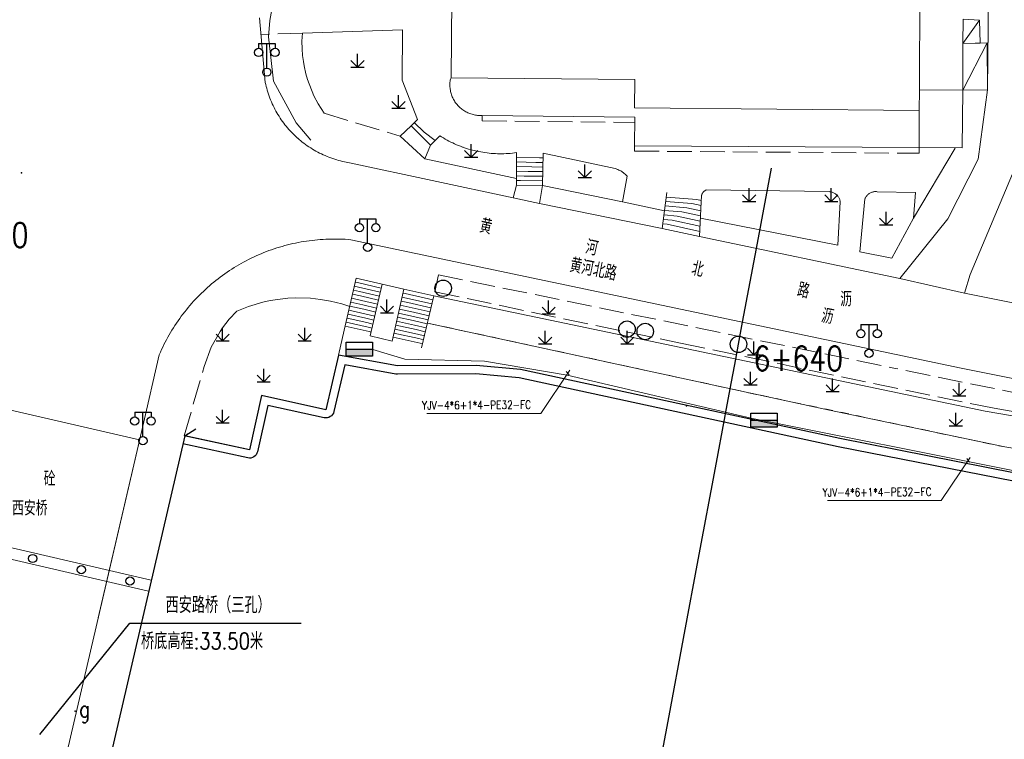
# Model space of a CAD drawing. Extents: x 39508475 to 39522402, y 3783947 to 3795549.
# Tile 130 of 256: x 39515546 to 39515666, y 3794032 to 3794119. Entities that reach past the tile are written whole.
import ezdxf
from ezdxf.enums import TextEntityAlignment as Align

# ---------------------------------------------------------------- set-up
doc = ezdxf.new("R2010")
doc.units = 0
doc.header["$PDSIZE"] = 0.2
doc.linetypes.add('X0', pattern=[4, 3, -1])
doc.linetypes.add('X6', pattern=[2, 1, -1])
doc.layers.get('0').update_dxf_attribs({"linetype": 'CONTINUOUS'})
for name, color, linetype in [('DLSS', 4, 'CONTINUOUS'), ('JCDL_CLKZD', 142, 'CONTINUOUS'), ('JCDL_DMX_F', 30, 'CONTINUOUS'), ('JCDL_JMDD_F', 231, 'CONTINUOUS'), ('JCDL_JMDX_F', 231, 'CONTINUOUS'), ('JCDL_JT_ZJ', 100, 'CONTINUOUS'), ('JCDL_JTD_F', 100, 'CONTINUOUS'), ('JCDL_JTX_F', 100, 'CONTINUOUS'), ('JMD', 6, 'CONTINUOUS'), ('SXSS', 5, 'CONTINUOUS'), ('ZBTZ', 3, 'CONTINUOUS'), ('zdh', 7, 'CONTINUOUS'), ('拆迁面积', 10, 'CONTINUOUS'), ('断面线', 2, 'CONTINUOUS')]:
    doc.layers.add(name, color=color, linetype=linetype)
for name, color, linetype, lineweight in [('JCDL_JMDX', 1, 'CONTINUOUS', 0), ('JCDL_ZBX', 3, 'CONTINUOUS', 0), ('JCDL_ZBX_F', 7, 'CONTINUOUS', 0), ('TEXTL_ZJ', 7, 'CONTINUOUS', 0), ('道路照明-管道', 40, 'CONTINUOUS', 18)]:
    doc.layers.add(name, color=color, linetype=linetype, lineweight=lineweight)
doc.styles.add('HZ', font='rs', dxfattribs={"width": 0.8, "bigfont": 'hztxt'})
doc.linetypes.add('FENCELINE2', pattern='A,6.35,-2.54,[132,ltypeshp.shx,S=2.54,R=0,X=-2.54,Y=0],-2.54,25.4', length=36.83)
doc.linetypes.add('X35', pattern='A,2,[150,AAA.SHX,S=1,R=0,X=0,Y=1],2,[177,AAA.SHX,S=1,R=0,X=0,Y=0.8],1e-09', length=4)
doc.linetypes.add('X4', pattern='A,0,-1e-09,[149,symbolx.shx,S=0.15,R=0,X=0,Y=0],-1.6', length=1.6)
doc.linetypes.add('X49', pattern='A,0,[5,symbolt.shx,S=1,R=0,X=0,Y=0],-10', length=10)
doc.linetypes.add('X67', pattern='A,1,[150,symbolx.shx,S=1,R=0,X=0,Y=1],2,[153,symbolx.shx,S=1,R=0,X=0,Y=0.8],2,[145,symbolx.shx,S=1,R=0,X=0,Y=0],0,[150,symbolx.shx,S=1,R=0,X=0,Y=1],2,[153,symbolx.shx,S=1,R=0,X=0,Y=0.8],2,[150,symbolx.shx,S=1,R=0,X=0,Y=1],0.5,-0.5,[146,symbolx.shx,S=1,R=0,X=0,Y=0],-0.5,0.5,[153,symbolx.shx,S=1,R=0,X=0,Y=0.8],1', length=12)
doc.linetypes.add('ZIGZAG', pattern='A,0.00254,-5.08,[131,ltypeshp.shx,S=5.08,R=0,X=-5.08,Y=0],-10.16,[131,ltypeshp.shx,S=5.08,R=180,X=5.08,Y=0],-5.08', length=20.32254)

# ---------------------------------------------------------------- blocks, each defined once
blk = doc.blocks.new('5820000')
at = {"color": 0, "linetype": 'Continuous'}
blk.add_circle((0, 0), 1, dxfattribs=at)
blk = doc.blocks.new('3273002')
at = {"color": 0, "linetype": 'Continuous'}
blk.add_circle((0, 0), 0.5, dxfattribs=at)
blk = doc.blocks.new('9530003')
at = {"color": 0}
for p, q in [((0, 0), (0, 1.6)), ((-0.8, 0), (0.8, 0))]:
    blk.add_line(p, q, dxfattribs=at)
at = {"color": 0, "linetype": 'Continuous'}
for points in [[(0, 0), (-0.8, 0.8)], [(0, 0), (0.8, 0.8)]]:
    blk.add_lwpolyline(points, dxfattribs=at)
blk = doc.blocks.new('3521000')
at = {"color": 0}
for p, q in [((-1, 3.5), (1, 3.5)), ((0, 0.5), (0, 3.5))]:
    blk.add_line(p, q, dxfattribs=at)
at = {"color": 0, "linetype": 'Continuous', "flags": 128}
for points in [[(-1, 3.5), (-1, 2.9)], [(1, 3.5), (1, 2.9)]]:
    blk.add_lwpolyline(points, dxfattribs=at)
at = {"color": 0}
for centre in [(-1, 2.4), (1, 2.4), (0, 0)]:
    blk.add_circle(centre, 0.5, dxfattribs=at)
blk = doc.blocks.new('控制箱')
at = {"layer": '拆迁面积', "ltscale": 0.1}
blk.add_hatch(color=3, dxfattribs=at).paths.add_polyline_path([(39516847.8, 3790949.3), (39516847.8, 3790957.8), (39516815.7, 3790957.8), (39516815.7, 3790949.3)])
at = {"layer": '拆迁面积', "color": 3, "ltscale": 0.1}
blk.add_line((39516815.7, 3790957.8), (39516847.8, 3790957.8), dxfattribs=at)
blk.add_lwpolyline([(39516815.7, 3790966.3), (39516847.8, 3790966.3), (39516847.8, 3790949.3), (39516815.7, 3790949.3)], close=True, dxfattribs=at)

msp = doc.modelspace()

# ---------------------------------------------------------------- linework, layer by layer
at = {"layer": 'DLSS', "linetype": 'Continuous'}
for q in [(39515567.3173, 3794069.64977), (39515553.90049, 3794016.82837)]:
    msp.add_line((39515565.9595, 3794068.80337), q, dxfattribs=at)
at = {"layer": 'DLSS', "linetype": 'Continuous', "lineweight": 20}
for points in [[(39515653.01801, 3794087.953), (39515658.873, 3794095.22901), (39515662.54301, 3794102.484), (39515663.695, 3794110.94), (39515663.865, 3794126.26599), (39515664.05985, 3794155.6937)], [(39515668.66144, 3794154.80296), (39515668.41305, 3794120.42879), (39515668.22597, 3794116.24503), (39515668.265, 3794107.48566), (39515667.043, 3794101.46), (39515661.564, 3794088.419), (39515660.864, 3794086.159)], [(39515575.05499, 3794119.682), (39515575.755, 3794111.834), (39515575.80838, 3794111.59033), (39515575.867, 3794111.34787), (39515575.93043, 3794111.10663), (39515575.99866, 3794110.8667), (39515576.07164, 3794110.62817), (39515576.14937, 3794110.39115), (39515576.2318, 3794110.15571), (39515576.31889, 3794109.92197), (39515576.41063, 3794109.69001), (39515576.50696, 3794109.45991), (39515576.60786, 3794109.23179), (39515576.71328, 3794109.00571), (39515576.82318, 3794108.78178), (39515576.93752, 3794108.56009), (39515577.05624, 3794108.34071), (39515577.17932, 3794108.12374), (39515577.30668, 3794107.90926), (39515577.4383, 3794107.69737), (39515577.5741, 3794107.48813), (39515577.71404, 3794107.28164), (39515577.85807, 3794107.07798), (39515578.00613, 3794106.87722), (39515578.15815, 3794106.67945), (39515578.31408, 3794106.48475), (39515578.47385, 3794106.29319), (39515578.63741, 3794106.10485), (39515578.80468, 3794105.91981), (39515578.97561, 3794105.73813), (39515579.15011, 3794105.55989), (39515579.32814, 3794105.38516), (39515579.5096, 3794105.21401), (39515579.69444, 3794105.04651), (39515579.725, 3794105.02), (39515579.88258, 3794104.88272), (39515580.07394, 3794104.72271), (39515580.26845, 3794104.56654), (39515580.46603, 3794104.41427), (39515580.6666, 3794104.26597), (39515580.87008, 3794104.12169), (39515581.0764, 3794103.98149), (39515581.28546, 3794103.84542), (39515581.4972, 3794103.71355), (39515581.71152, 3794103.58591), (39515581.92833, 3794103.46257), (39515582.14756, 3794103.34357), (39515582.36912, 3794103.22896), (39515582.59291, 3794103.11879), (39515582.81885, 3794103.01309), (39515583.04686, 3794102.91191), (39515583.27683, 3794102.81529), (39515583.50868, 3794102.72326), (39515583.74231, 3794102.63588), (39515583.97764, 3794102.55316), (39515584.21457, 3794102.47514), (39515584.45301, 3794102.40185), (39515584.69286, 3794102.33333), (39515584.93402, 3794102.2696), (39515585.17641, 3794102.21068), (39515585.42, 3794102.157)], [(39515585.42, 3794102.157), (39515586.207, 3794101.985), (39515605.95599, 3794097.772), (39515609.13001, 3794097.08499), (39515624.093, 3794094.04401), (39515628.611, 3794093.06101), (39515653.01801, 3794087.953)], [(39515560.84741, 3794069.96271), (39515562.856, 3794078.665), (39515562.99056, 3794078.97503), (39515563.13, 3794079.2829), (39515563.27391, 3794079.5887), (39515563.42226, 3794079.89237), (39515563.57502, 3794080.19385), (39515563.73216, 3794080.49307), (39515563.89364, 3794080.78997), (39515564.05943, 3794081.08448), (39515564.22949, 3794081.37655), (39515564.40379, 3794081.66611), (39515564.58229, 3794081.95309), (39515564.76495, 3794082.23745), (39515564.95174, 3794082.51911), (39515565.14261, 3794082.79803), (39515565.33753, 3794083.07413), (39515565.53645, 3794083.34736), (39515565.73933, 3794083.61767), (39515565.94613, 3794083.88499), (39515566.1568, 3794084.14926), (39515566.37129, 3794084.41045), (39515566.58957, 3794084.66847), (39515566.81159, 3794084.92329), (39515567.0373, 3794085.17485), (39515567.26665, 3794085.42309), (39515567.49959, 3794085.66796), (39515567.73608, 3794085.90942), (39515567.97605, 3794086.1474), (39515568.21947, 3794086.38186), (39515568.46629, 3794086.61274), (39515568.71643, 3794086.84001), (39515568.96987, 3794087.06361), (39515569.22653, 3794087.28349), (39515569.48638, 3794087.49961), (39515569.74934, 3794087.71191), (39515570.01537, 3794087.92037), (39515570.28441, 3794088.12492), (39515570.5564, 3794088.32554), (39515570.83128, 3794088.52217), (39515571.109, 3794088.71477), (39515571.3895, 3794088.90331), (39515571.67272, 3794089.08773), (39515571.95859, 3794089.26802), (39515572.24706, 3794089.44411), (39515572.53503, 3794089.61399), (39515572.83154, 3794089.7836), (39515573.12743, 3794089.94693), (39515573.42567, 3794090.10592), (39515573.72619, 3794090.26055), (39515574.02893, 3794090.41079), (39515574.33384, 3794090.55659), (39515574.64083, 3794090.69794), (39515574.94985, 3794090.83481), (39515575.26083, 3794090.96715), (39515575.57371, 3794091.09495), (39515575.88841, 3794091.21817), (39515576.20488, 3794091.3368), (39515576.52305, 3794091.45081), (39515576.84284, 3794091.56016), (39515577.16419, 3794091.66484), (39515577.48703, 3794091.76483), (39515577.81129, 3794091.86011), (39515578.13691, 3794091.95065), (39515578.46381, 3794092.03644), (39515578.79193, 3794092.11745), (39515579.1212, 3794092.19367), (39515579.45153, 3794092.26509), (39515579.78288, 3794092.33169), (39515580.11516, 3794092.39345), (39515580.44831, 3794092.45036), (39515580.78224, 3794092.50241), (39515581.11691, 3794092.5496), (39515581.45222, 3794092.5919), (39515581.78811, 3794092.6293), (39515582.12452, 3794092.66182), (39515582.46136, 3794092.68942), (39515582.79857, 3794092.71212), (39515583.13607, 3794092.72989), (39515583.4738, 3794092.74275), (39515583.81168, 3794092.75069), (39515584.14964, 3794092.7537), (39515584.4876, 3794092.75179), (39515584.8255, 3794092.74495), (39515585.16327, 3794092.73319), (39515585.50083, 3794092.71651), (39515585.83811, 3794092.69491), (39515586.17501, 3794092.66799)], [(39515750, 3794062.18478), (39515733.067, 3794064.44401), (39515722.66999, 3794065.95199), (39515708.50001, 3794068.125), (39515684.594, 3794072.178), (39515660.458, 3794077.008), (39515586.17501, 3794092.66799)], [(39515660.864, 3794086.159), (39515677.155, 3794082.927), (39515687.949, 3794080.893), (39515708.697, 3794077.385), (39515722.122, 3794075.31901), (39515721.94098, 3794091.97701)]]:
    msp.add_lwpolyline(points, dxfattribs=at)
at = {"layer": 'DLSS', "linetype": 'X6', "lineweight": 0}
msp.add_lwpolyline([(39515595.51, 3794082.51701), (39515636.04697, 3794073.72822), (39515663.14791, 3794067.9865), (39515665.07234, 3794067.58251), (39515667.03378, 3794067.22548), (39515671.99291, 3794066.40337), (39515684.88662, 3794064.2659), (39515704.72311, 3794060.97748), (39515717.61683, 3794058.84001), (39515728.54987, 3794057.12432), (39515739.00262, 3794055.55403), (39515745.41975, 3794054.6831), (39515750, 3794054.12903)], dxfattribs=at)
at = {"layer": 'DLSS', "linetype": 'Continuous', "lineweight": 0}
for points in [[(39515560.84741, 3794069.96271), (39515548.80266, 3794018.10594)], [(39515555.42521, 3794046.61831), (39515560.84741, 3794069.96271)], [(39515527.38994, 3794059.21107), (39515561.87967, 3794051.21906)], [(39515527.07352, 3794057.8473), (39515561.56325, 3794049.85529)]]:
    msp.add_lwpolyline(points, dxfattribs=at)
at = {"layer": 'JCDL_CLKZD'}
msp.add_point((39515546.089, 3794100.805), dxfattribs=at)
at = {"layer": 'JCDL_DMX_F', "color": 3, "linetype": 'X35', "lineweight": 0}
for points in [[(39515594.288, 3794107.314), (39515592.41, 3794112.097), (39515592.481, 3794118.235), (39515580.273, 3794117.836)], [(39515659.751, 3794103.81601), (39515654.65699, 3794095.284)], [(39515624.37186, 3794096.17971), (39515619.241, 3794097.28701)], [(39515750, 3794057.58225), (39515747.88, 3794057.823), (39515732.34501, 3794059.987), (39515663.413, 3794071.798), (39515596.276, 3794085.819)], [(39515750, 3794054.12903), (39515742.238, 3794055.06799), (39515722.32799, 3794058.05901), (39515665.794, 3794067.43101), (39515643.663, 3794072.077), (39515595.51, 3794082.51701)]]:
    msp.add_lwpolyline(points, dxfattribs=at)
at = {"layer": 'JCDL_JMDX', "color": 6, "linetype": 'Continuous', "lineweight": 0}
for points in [[(39515660.69668, 3794116.57745), (39515662.719, 3794119.41801)], [(39515660.665, 3794110.882), (39515663.652, 3794116.634)], [(39515593.505, 3794106.55599), (39515595.886, 3794104.185)], [(39515593.8965, 3794106.935), (39515595.087, 3794105.7495)], [(39515595.087, 3794105.7495), (39515596.4445, 3794104.7595)], [(39515606.35343, 3794102.70915), (39515609.14429, 3794102.65)], [(39515609.14429, 3794102.65), (39515609.59257, 3794102.64543)], [(39515606.35386, 3794102.14229), (39515608.67957, 3794102.093)], [(39515606.35428, 3794101.57543), (39515608.21486, 3794101.536)], [(39515608.21486, 3794101.536), (39515609.55971, 3794101.52229)], [(39515608.67957, 3794102.093), (39515609.57614, 3794102.08386)], [(39515606.35471, 3794101.00858), (39515607.75014, 3794100.979)], [(39515606.35514, 3794100.44172), (39515607.28542, 3794100.422)], [(39515607.28542, 3794100.422), (39515609.52686, 3794100.39915)], [(39515607.75014, 3794100.979), (39515609.54328, 3794100.96072)], [(39515606.35557, 3794099.87486), (39515606.82071, 3794099.865)], [(39515606.35599, 3794099.308), (39515609.494, 3794099.27601)], [(39515606.82071, 3794099.865), (39515609.51043, 3794099.83758)], [(39515624.59262, 3794097.87037), (39515628.27988, 3794097.57375)], [(39515624.44987, 3794096.77713), (39515627.08363, 3794096.56525)], [(39515624.52125, 3794097.32375), (39515627.68175, 3794097.0695)], [(39515627.08363, 3794096.56525), (39515628.77788, 3794096.19663)], [(39515627.68175, 3794097.0695), (39515628.81125, 3794096.82375)], [(39515628.27988, 3794097.57375), (39515628.84463, 3794097.45088)], [(39515624.30713, 3794095.68388), (39515625.88738, 3794095.55676)], [(39515624.3785, 3794096.2305), (39515626.4855, 3794096.06101)], [(39515625.88738, 3794095.55676), (39515628.71113, 3794094.94238)], [(39515626.4855, 3794096.06101), (39515628.7445, 3794095.56951)], [(39515624.16438, 3794094.59063), (39515624.69113, 3794094.54826)], [(39515624.23575, 3794095.13726), (39515625.28925, 3794095.05251)], [(39515624.69113, 3794094.54826), (39515628.64438, 3794093.68813)], [(39515625.28925, 3794095.05251), (39515628.67775, 3794094.31526)], [(39515586.61823, 3794087.01131), (39515587.10223, 3794086.90346)], [(39515586.73062, 3794087.49915), (39515586.97261, 3794087.44523)], [(39515586.843, 3794087.987), (39515589.991, 3794087.249)], [(39515586.97261, 3794087.44523), (39515589.87846, 3794086.764)], [(39515587.10223, 3794086.90346), (39515589.76592, 3794086.279)], [(39515588.52799, 3794080.944), (39515589.991, 3794087.249)], [(39515586.39346, 3794086.03561), (39515587.36146, 3794085.81992)], [(39515586.50584, 3794086.52346), (39515587.23184, 3794086.36169)], [(39515587.23184, 3794086.36169), (39515589.65338, 3794085.794)], [(39515587.36146, 3794085.81992), (39515589.54084, 3794085.309)], [(39515591.20101, 3794080.312), (39515592.608, 3794086.666)], [(39515592.39154, 3794085.68846), (39515592.94184, 3794085.56677)], [(39515592.49977, 3794086.17723), (39515592.77492, 3794086.11638)], [(39515592.608, 3794086.666), (39515596.276, 3794085.819)], [(39515592.77492, 3794086.11638), (39515596.16077, 3794085.33454)], [(39515586.0563, 3794084.57208), (39515587.7503, 3794084.19461)], [(39515586.16869, 3794085.05992), (39515587.62069, 3794084.73638)], [(39515586.28107, 3794085.54777), (39515587.49107, 3794085.27815)], [(39515587.49107, 3794085.27815), (39515589.4283, 3794084.824)], [(39515587.62069, 3794084.73638), (39515589.31576, 3794084.339)], [(39515592.17508, 3794084.71092), (39515593.27569, 3794084.46754)], [(39515592.28331, 3794085.19969), (39515593.10877, 3794085.01715)], [(39515592.94184, 3794085.56677), (39515596.04554, 3794084.85008)], [(39515593.10877, 3794085.01715), (39515595.93031, 3794084.36561)], [(39515593.27569, 3794084.46754), (39515595.81508, 3794083.88115)], [(39515585.83153, 3794083.59638), (39515588.00953, 3794083.11108)], [(39515585.94392, 3794084.08423), (39515587.87992, 3794083.65284)], [(39515587.7503, 3794084.19461), (39515589.20323, 3794083.854)], [(39515587.87992, 3794083.65284), (39515589.09069, 3794083.369)], [(39515591.95862, 3794083.73338), (39515593.60953, 3794083.36831)], [(39515592.06685, 3794084.22215), (39515593.44261, 3794083.91792)], [(39515593.44261, 3794083.91792), (39515595.69985, 3794083.39669)], [(39515593.60953, 3794083.36831), (39515595.58462, 3794082.91223)], [(39515585.49438, 3794082.13285), (39515588.39838, 3794081.48577)], [(39515585.60676, 3794082.62069), (39515588.26876, 3794082.02754)], [(39515585.71915, 3794083.10854), (39515588.13915, 3794082.56931)], [(39515588.00953, 3794083.11108), (39515588.97815, 3794082.884)], [(39515588.13915, 3794082.56931), (39515588.86561, 3794082.399)], [(39515591.63393, 3794082.26708), (39515594.1103, 3794081.71946)], [(39515591.74216, 3794082.75585), (39515593.94338, 3794082.26908)], [(39515591.85039, 3794083.24461), (39515593.77646, 3794082.81869)], [(39515593.77646, 3794082.81869), (39515595.46938, 3794082.42777)], [(39515593.94338, 3794082.26908), (39515595.35415, 3794081.94331)], [(39515588.26876, 3794082.02754), (39515588.75307, 3794081.914)], [(39515588.39838, 3794081.48577), (39515588.64053, 3794081.429)], [(39515591.41747, 3794081.28954), (39515594.44415, 3794080.62023)], [(39515591.5257, 3794081.77831), (39515594.27723, 3794081.16985)], [(39515594.1103, 3794081.71946), (39515595.23892, 3794081.45885)], [(39515594.27723, 3794081.16985), (39515595.12369, 3794080.97439)], [(39515591.30924, 3794080.80077), (39515594.61107, 3794080.07062)], [(39515594.44415, 3794080.62023), (39515595.00846, 3794080.48993)], [(39515594.61107, 3794080.07062), (39515594.89323, 3794080.00547)]]:
    msp.add_lwpolyline(points, dxfattribs=at)
at = {"layer": 'JCDL_JMDX', "color": 6, "linetype": 'X0', "lineweight": 0}
for points in [[(39515602.159, 3794107.802), (39515602.15882, 3794107.144), (39515620.74415, 3794106.96295)], [(39515620.70326, 3794104.10556), (39515620.69241, 3794103.46046), (39515655.376, 3794103.202), (39515655.377, 3794103.895)]]:
    msp.add_lwpolyline(points, dxfattribs=at)
at = {"layer": 'JCDL_JMDX', "color": 6, "linetype": 'X67', "lineweight": 0}
for points in [[(39515565.895, 3794068.787), (39515573.83101, 3794067.064), (39515575.319, 3794073.68701), (39515583.13699, 3794071.965), (39515584.675, 3794078.59699), (39515585.38199, 3794081.645)], [(39515535.25699, 3794074.12), (39515560.45673, 3794068.28068)]]:
    msp.add_lwpolyline(points, dxfattribs=at)
at = {"layer": 'JCDL_JMDX_F', "linetype": 'Continuous', "lineweight": 0}
for points in [[(39515594.288, 3794107.314), (39515593.505, 3794106.55599)], [(39515592.17501, 3794105.267), (39515593.505, 3794106.55599)], [(39515593.505, 3794106.55599), (39515595.886, 3794104.185)], [(39515595.193, 3794102.50401), (39515592.17501, 3794105.267)], [(39515597.00301, 3794105.334), (39515595.886, 3794104.185)], [(39515595.886, 3794104.185), (39515595.193, 3794102.50401)], [(39515606.353, 3794103.276), (39515606.35599, 3794099.308)], [(39515609.609, 3794103.207), (39515609.494, 3794099.27601)], [(39515605.95599, 3794097.772), (39515606.35599, 3794099.308)], [(39515606.35599, 3794099.308), (39515609.494, 3794099.27601)], [(39515609.494, 3794099.27601), (39515609.13001, 3794097.08499)], [(39515609.13001, 3794097.08499), (39515605.95599, 3794097.772)], [(39515624.664, 3794098.417), (39515624.093, 3794094.04401)], [(39515628.878, 3794098.078), (39515628.611, 3794093.06101)], [(39515624.093, 3794094.04401), (39515628.611, 3794093.06101)], [(39515585.38199, 3794081.645), (39515586.843, 3794087.987)], [(39515588.52799, 3794080.944), (39515589.991, 3794087.249)], [(39515589.991, 3794087.249), (39515592.608, 3794086.666)], [(39515592.608, 3794086.666), (39515591.20101, 3794080.312)], [(39515594.778, 3794079.521), (39515596.276, 3794085.819)], [(39515591.20101, 3794080.312), (39515588.52799, 3794080.944)]]:
    msp.add_lwpolyline(points, dxfattribs=at)
at = {"layer": 'JCDL_JTX_F', "linetype": 'Continuous', "lineweight": 0}
for points in [[(39515566.38384, 3794069.068), (39515565.95953, 3794068.8035)], [(39515565.95953, 3794068.8035), (39515560.55784, 3794045.52191)]]:
    msp.add_lwpolyline(points, dxfattribs=at)
at = {"layer": 'JCDL_ZBX', "color": 114, "linetype": 'X49', "lineweight": 0, "true_color": 0x009944}
msp.add_lwpolyline([(39515587.04149, 3794170.60225), (39515584.8369, 3794159.42474), (39515579.06864, 3794131.82033), (39515576.91091, 3794122.77232), (39515576.33164, 3794119.35938), (39515576.14871, 3794117.37866), (39515576.76968, 3794111.97763), (39515579.53621, 3794106.89669), (39515581.30608, 3794104.80718)], dxfattribs=at)
at = {"layer": 'JCDL_ZBX', "color": 114, "linetype": 'Continuous', "lineweight": 0, "true_color": 0x009944}
for points in [[(39515597.00301, 3794105.334), (39515597.22011, 3794105.1957), (39515597.44001, 3794105.06186), (39515597.66238, 3794104.93219), (39515597.88717, 3794104.80673), (39515598.11428, 3794104.68554), (39515598.34363, 3794104.56866), (39515598.57515, 3794104.45612), (39515598.80875, 3794104.34797), (39515599.04435, 3794104.24424), (39515599.28187, 3794104.14498), (39515599.52121, 3794104.05021), (39515599.7623, 3794103.95998), (39515599.84401, 3794103.931), (39515600.00505, 3794103.87431), (39515600.24937, 3794103.79324), (39515600.49518, 3794103.71678), (39515600.74239, 3794103.64498), (39515600.9909, 3794103.57785), (39515601.24064, 3794103.51543), (39515601.49151, 3794103.45772), (39515601.74343, 3794103.40476), (39515601.9963, 3794103.35656), (39515602.25003, 3794103.31314), (39515602.50454, 3794103.27451), (39515602.75973, 3794103.24069), (39515603.01551, 3794103.21169), (39515603.2718, 3794103.18752), (39515603.52849, 3794103.16818), (39515603.78551, 3794103.1537), (39515604.04275, 3794103.14406), (39515604.30013, 3794103.13928), (39515604.55755, 3794103.13935), (39515604.81492, 3794103.14428), (39515605.07216, 3794103.15406), (39515605.32916, 3794103.1687), (39515605.58585, 3794103.18817), (39515605.84212, 3794103.21249), (39515606.09789, 3794103.24164), (39515606.353, 3794103.276), (39515606.3554, 3794100.11403), (39515595.193, 3794102.50401), (39515595.886, 3794104.185), (39515597.00301, 3794105.334)], [(39515609.609, 3794103.207), (39515618.335, 3794101.324), (39515618.45753, 3794101.28993), (39515618.57832, 3794101.25007), (39515618.69725, 3794101.20496), (39515618.81408, 3794101.15468), (39515618.92859, 3794101.09932), (39515619.04057, 3794101.03899), (39515619.14979, 3794100.97381), (39515619.25605, 3794100.9039), (39515619.324, 3794100.85499), (39515619.35914, 3794100.82939), (39515619.45887, 3794100.75044), (39515619.55503, 3794100.66719), (39515619.64745, 3794100.5798), (39515619.73595, 3794100.48845), (39515619.82001, 3794100.393), (39515619.241, 3794097.28701), (39515609.494, 3794099.27601)], [(39515628.878, 3794098.078), (39515628.89999, 3794098.14898), (39515628.92767, 3794098.21794), (39515628.96045, 3794098.28464), (39515628.99814, 3794098.34868), (39515629.04054, 3794098.40972), (39515629.05676, 3794098.42997), (39515629.08739, 3794098.46741), (39515629.13844, 3794098.52141), (39515629.1934, 3794098.57143), (39515629.25195, 3794098.61719), (39515629.31378, 3794098.65843), (39515629.37852, 3794098.6949), (39515629.44601, 3794098.72599), (39515644.41199, 3794098.52799), (39515644.50096, 3794098.51931), (39515644.58917, 3794098.50477), (39515644.67633, 3794098.48489), (39515644.76212, 3794098.45974), (39515644.84622, 3794098.4294), (39515644.92832, 3794098.394), (39515645.0081, 3794098.35367), (39515645.08528, 3794098.30855), (39515645.15957, 3794098.25882), (39515645.23135, 3794098.20383), (39515645.29839, 3794098.14625), (39515645.3624, 3794098.08383), (39515645.42249, 3794098.01764), (39515645.47843, 3794097.9479), (39515645.53002, 3794097.87489), (39515645.57707, 3794097.79887), (39515645.61941, 3794097.72013), (39515645.65686, 3794097.63895), (39515645.68931, 3794097.55565), (39515645.71662, 3794097.47052), (39515645.73869, 3794097.38388), (39515645.755, 3794097.296), (39515645.452, 3794092.021), (39515628.72918, 3794095.28154)], [(39515648.135, 3794091.193), (39515648.765, 3794097.632), (39515648.79699, 3794097.71148), (39515648.83424, 3794097.78865), (39515648.8762, 3794097.86336), (39515648.9227, 3794097.93534), (39515648.97357, 3794098.0043), (39515649.02861, 3794098.06998), (39515649.0876, 3794098.13213), (39515649.15033, 3794098.19051), (39515649.17501, 3794098.211), (39515649.21655, 3794098.24489), (39515649.28601, 3794098.29507), (39515649.35845, 3794098.34086), (39515649.43357, 3794098.38208), (39515649.51111, 3794098.41857), (39515649.59075, 3794098.45019), (39515649.6722, 3794098.47682), (39515649.75514, 3794098.49835), (39515649.83925, 3794098.51472), (39515649.92422, 3794098.52585), (39515650.00971, 3794098.5317), (39515650.0954, 3794098.53224), (39515650.18096, 3794098.52749), (39515650.266, 3794098.51701), (39515654.92, 3794098.434), (39515654.65699, 3794095.284), (39515652.02001, 3794090.432), (39515648.135, 3794091.193)]]:
    msp.add_lwpolyline(points, dxfattribs=at)
at = {"layer": 'JCDL_ZBX', "color": 114, "linetype": 'X4', "lineweight": 0, "true_color": 0x009944}
msp.add_lwpolyline([(39515653.01801, 3794087.953), (39515660.864, 3794086.159)], dxfattribs=at)
at = {"layer": 'JCDL_ZBX_F', "color": 114, "linetype": 'X0', "lineweight": 0, "true_color": 0x009944}
for points in [[(39515580.273, 3794117.836), (39515575.23434, 3794117.67131)], [(39515580.273, 3794117.836), (39515580.22496, 3794116.84412), (39515580.23837, 3794115.93494), (39515580.2981, 3794115.1218), (39515580.39639, 3794114.35299), (39515580.48099, 3794113.86023), (39515580.69921, 3794112.88455), (39515580.89451, 3794112.19707), (39515581.68958, 3794110.17521), (39515582.19562, 3794109.21318), (39515582.925, 3794108.067), (39515592.17501, 3794105.267)], [(39515596.419, 3794086.31701), (39515596.84418, 3794088.39341)], [(39515596.84418, 3794088.39341), (39515652.29049, 3794077.0399)], [(39515596.419, 3794086.31701), (39515626.32814, 3794080.07072), (39515661.56785, 3794072.71119), (39515664.51136, 3794072.13403), (39515668.94673, 3794071.37407), (39515687.181, 3794068.24975), (39515710.34345, 3794064.28104), (39515723.64954, 3794062.00113), (39515734.50161, 3794060.20828), (39515741.43467, 3794059.24252), (39515750, 3794058.10228)], [(39515565.895, 3794068.787), (39515568.31827, 3794077.24604), (39515569.18421, 3794079.58814), (39515570.25286, 3794081.49721), (39515570.55449, 3794081.93697), (39515571.37515, 3794082.98709), (39515572.286, 3794083.96001), (39515573.70994, 3794084.52877), (39515575.47332, 3794085.05346), (39515576.37228, 3794085.24988), (39515578.49949, 3794085.53407), (39515579.41849, 3794085.58052), (39515581.25776, 3794085.53713), (39515582.47769, 3794085.40747), (39515583.68644, 3794085.19781), (39515585.09702, 3794084.8466), (39515586.04939, 3794084.54209)], [(39515750, 3794060.23282), (39515732.47674, 3794062.59852), (39515726.04736, 3794063.5516), (39515698.38597, 3794067.89299), (39515691.96723, 3794068.91545), (39515652.29049, 3794077.0399)]]:
    msp.add_lwpolyline(points, dxfattribs=at)
at = {"layer": 'JMD', "linetype": 'Continuous'}
for p, q in [((39515548.30223, 3794032.39488), (39515559.2767, 3794045.95037)), ((39515559.2767, 3794045.95037), (39515580.1267, 3794045.95037))]:
    msp.add_line(p, q, dxfattribs=at)
at = {"layer": 'JMD', "color": 6, "linetype": 'Continuous', "lineweight": 0}
for points in [[(39515655.46101, 3794122.884), (39515655.39163, 3794110.92842), (39515655.377, 3794108.408), (39515620.706, 3794108.71099), (39515620.74, 3794112.193), (39515598.38162, 3794112.37558), (39515598.50744, 3794126.8355)], [(39515662.719, 3794119.41801), (39515662.77259, 3794116.61717), (39515660.69668, 3794116.57745), (39515660.706, 3794119.514), (39515662.719, 3794119.41801)], [(39515663.652, 3794116.634), (39515663.695, 3794110.94), (39515660.665, 3794110.882), (39515660.69668, 3794116.57745), (39515663.652, 3794116.634)], [(39515655.377, 3794108.408), (39515655.377, 3794103.895), (39515620.70326, 3794104.10556), (39515620.75322, 3794107.59656), (39515602.159, 3794107.802), (39515602.02086, 3794107.79691), (39515601.88263, 3794107.79737), (39515601.7445, 3794107.80295), (39515601.60668, 3794107.81364), (39515601.46934, 3794107.82943), (39515601.33269, 3794107.85029), (39515601.1969, 3794107.8762), (39515601.06217, 3794107.90712), (39515600.92867, 3794107.94301), (39515600.79659, 3794107.98382), (39515600.66612, 3794108.02949), (39515600.53742, 3794108.07997), (39515600.41069, 3794108.13517), (39515600.28608, 3794108.19503), (39515600.16378, 3794108.25946), (39515600.04394, 3794108.32838), (39515599.92675, 3794108.40169), (39515599.81234, 3794108.47929), (39515599.70089, 3794108.56107), (39515599.59255, 3794108.64692), (39515599.48746, 3794108.73673), (39515599.38576, 3794108.83037), (39515599.28761, 3794108.92771), (39515599.19312, 3794109.02862), (39515599.10244, 3794109.13295), (39515599.01568, 3794109.24058), (39515598.93297, 3794109.35134), (39515598.85442, 3794109.46509), (39515598.78014, 3794109.58167), (39515598.71022, 3794109.70093), (39515598.694, 3794109.731), (39515598.64477, 3794109.82269), (39515598.58387, 3794109.94679), (39515598.52761, 3794110.07306), (39515598.47606, 3794110.20133), (39515598.4293, 3794110.33142), (39515598.38739, 3794110.46315), (39515598.35039, 3794110.59634), (39515598.31834, 3794110.73081), (39515598.2913, 3794110.86638), (39515598.2693, 3794111.00285), (39515598.25236, 3794111.14005), (39515598.24052, 3794111.27778), (39515598.23379, 3794111.41585), (39515598.23217, 3794111.55408), (39515598.23568, 3794111.69227), (39515598.2443, 3794111.83024), (39515598.25802, 3794111.9678), (39515598.27683, 3794112.10475), (39515598.3007, 3794112.24091), (39515598.38162, 3794112.37558), (39515620.74, 3794112.193), (39515620.706, 3794108.71099), (39515655.377, 3794108.408)], [(39515655.377, 3794103.895), (39515655.377, 3794108.408), (39515655.39163, 3794110.92842), (39515660.665, 3794110.882), (39515660.6044, 3794103.87394), (39515655.377, 3794103.895)]]:
    msp.add_lwpolyline(points, dxfattribs=at)
at = {"layer": 'SXSS', "flags": 128}
msp.add_lwpolyline([(39515802.875, 3794045.00999), (39515750, 3794051.18034), (39515667.049, 3794064.236), (39515645.69, 3794068.43999), (39515606.835, 3794076.847), (39515601.437, 3794077.34099), (39515591.851, 3794077.292), (39515584.675, 3794078.59699), (39515583.13699, 3794071.965), (39515575.319, 3794073.68701), (39515573.83101, 3794067.064), (39515565.95279, 3794068.77445)], dxfattribs=at)
at = {"layer": 'SXSS', "color": 6, "linetype": 'FENCELINE2', "ltscale": 0.1, "flags": 128}
msp.add_lwpolyline([(39516403.52412, 3794000.9537), (39516386.56732, 3794001.84839, -0.009266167), (39516386.53035, 3794001.85103), (39516329.44035, 3794006.99025), (39516256.6415, 3794013.52084), (39516249.93638, 3794013.94832, -0.001819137), (39516249.92912, 3794013.94881), (39516139.16313, 3794021.82016), (39516132.23732, 3794022.04759), (39516131.84325, 3794021.96506), (39516130.04801, 3794021.43369), (39516128.59317, 3794020.81146), (39516127.43744, 3794020.17613), (39516126.53048, 3794019.57777, -0.037472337), (39516126.39973, 3794019.50492), (39516124.75791, 3794018.74522, -0.050394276), (39516124.56786, 3794018.67955), (39516123.09375, 3794018.33133, -0.03514058), (39516122.95519, 3794018.30872), (39516120.945, 3794018.12434, -0.045193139), (39516120.7646, 3794018.12413), (39516118.25286, 3794018.34873, -0.040165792), (39516118.09475, 3794018.37578), (39516116.62706, 3794018.75016, -0.03011735), (39516116.51244, 3794018.78688), (39516115.10036, 3794019.33488, -0.035140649), (39516114.97337, 3794019.39473), (39516113.21231, 3794020.3814, -0.001691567), (39516113.20642, 3794020.38473), (39516111.60394, 3794021.29686), (39516109.27567, 3794022.28979), (39516107.78302, 3794022.75493), (39516106.55567, 3794023.04508), (39516105.99008, 3794023.15084), (39516064.03569, 3794025.80347), (39515999.9369, 3794029.8562), (39515930.45469, 3794034.24931), (39515849.84314, 3794039.34608), (39515848.5655, 3794038.43297, -0.02477392), (39515848.48218, 3794038.37944), (39515846.27655, 3794037.11236, -0.022835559), (39515846.19539, 3794037.07055), (39515845.03886, 3794036.53998, -0.017125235), (39515844.97568, 3794036.51357), (39515843.48814, 3794035.9509, -0.020931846), (39515843.40869, 3794035.9246), (39515841.57364, 3794035.40108, -0.022835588), (39515841.48479, 3794035.38007), (39515839.60964, 3794035.02609, -0.020953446), (39515839.52674, 3794035.01401), (39515837.61743, 3794034.81708, -0.039095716), (39515837.46133, 3794034.81324), (39515835.94335, 3794034.89457, -0.055497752), (39515835.72502, 3794034.93079), (39515832.37688, 3794035.87651, -0.037694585), (39515832.23548, 3794035.92823), (39515830.64937, 3794036.64798, -0.043984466), (39515830.49645, 3794036.7343), (39515826.915, 3794039.1941, -0.041887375), (39515826.78553, 3794039.29999), (39515825.74263, 3794040.30978, -0.027261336), (39515825.66859, 3794040.38973), (39515824.44849, 3794041.86052), (39515802.77608, 3794044.0149, -0.004272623), (39515802.75909, 3794044.01674), (39515749.88409, 3794050.18708, -0.009984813), (39515749.84452, 3794050.1925), (39515666.89352, 3794063.24816, -0.009558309), (39515666.85588, 3794063.25482), (39515645.49688, 3794067.45882, -0.004685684), (39515645.47852, 3794067.46261), (39515606.68314, 3794075.85672), (39515601.39389, 3794076.34076), (39515591.85611, 3794076.29201, -0.046283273), (39515591.67208, 3794076.30813), (39515585.43382, 3794077.4426), (39515584.11114, 3794071.73908, -0.410972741), (39515582.92189, 3794070.98841), (39515576.0764, 3794072.49621), (39515574.80668, 3794066.84479, -0.412104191), (39515573.61884, 3794066.08676), (39515565.74062, 3794067.79722)], format="xyb", dxfattribs=at)
at = {"layer": 'zdh', "color": 1}
msp.add_point((39515627.021, 3794072.437, 36.563), dxfattribs=at)
at = {"layer": 'zdh'}
msp.add_point((39515552.611, 3794035.259, 40.312), dxfattribs=at)
at = {"layer": '断面线', "color": 1, "flags": 128}
msp.add_lwpolyline([(39515610.16524, 3793955.79033), (39515613.13888, 3793971.69663), (39515615.1982, 3793982.71209), (39515615.813, 3793986.00075), (39515615.85581, 3793986.22971), (39515617.64019, 3793995.77451), (39515619.45355, 3794005.47434), (39515621.23068, 3794014.98041), (39515623.02286, 3794024.5669), (39515624.91662, 3794034.69683), (39515626.67612, 3794044.10853), (39515628.58591, 3794054.32417), (39515630.55761, 3794064.871), (39515631.74298, 3794071.2116), (39515631.78719, 3794071.44813), (39515632.36278, 3794074.52699), (39515633.0385, 3794078.14146), (39515633.37304, 3794079.93095), (39515633.8743, 3794082.61225), (39515635.55595, 3794091.60754), (39515637.38665, 3794101.40011)], dxfattribs=at)
at = {"layer": '断面线'}
msp.add_circle((39515633.37304, 3794079.93095), 1, dxfattribs=at)
at = {"layer": '道路照明-管道', "color": 0, "ltscale": 0.1}
for p, q in [((39515609.3094, 3794071.52447), (39515612.83639, 3794076.76215)), ((39515612.73604, 3794076.20237), (39515612.4024, 3794076.62422)), ((39515595.44143, 3794071.52017), (39515609.31092, 3794071.52017)), ((39515658.06127, 3794060.91469), (39515661.58826, 3794066.15237)), ((39515661.48791, 3794065.59259), (39515661.15427, 3794066.01444)), ((39515644.19331, 3794060.91039), (39515658.06279, 3794060.91039))]:
    msp.add_line(p, q, dxfattribs=at)
at = {"layer": '道路照明-管道', "linetype": 'ZIGZAG', "ltscale": 0.05, "flags": 128}
msp.add_lwpolyline([(39515588.84382, 3794079.28821), (39515592.76569, 3794078.12732), (39515602.44933, 3794077.88547), (39515612.52031, 3794076.19251), (39515635.05944, 3794070.91086), (39515666.74966, 3794064.5616), (39515685.51412, 3794061.74882), (39515706.73046, 3794058.36018), (39515734.00909, 3794054.05165), (39515752.92671, 3794051.23719), (39515784.12915, 3794047.74835), (39515825.75289, 3794042.95263), (39515827.85179, 3794040.08653), (39515831.24105, 3794037.47451), (39515832.40309, 3794036.50711), (39515838.89115, 3794036.07177), (39515843.78136, 3794037.23268), (39515847.2675, 3794039.11913), (39515850.04279, 3794040.81235), (39515885.65478, 3794038.48513), (39515923.93885, 3794035.86565), (39515940.96421, 3794035.03829), (39515985.53584, 3794032.32516), (39516014.61661, 3794030.34204), (39516035.2174, 3794029.03154), (39516086.2937, 3794025.49656), (39516105.25981, 3794024.42838), (39516107.92283, 3794024.13816), (39516112.08678, 3794022.54193), (39516115.42762, 3794020.55874), (39516118.7685, 3794019.44623), (39516121.62516, 3794019.39786), (39516124.48183, 3794019.9783), (39516127.09641, 3794021.52614), (39516130.75023, 3794022.97744), (39516135.73731, 3794023.2193), (39516160.54599, 3794021.66856), (39516184.48928, 3794020.01657), (39516211.8218, 3794017.97931), (39516234.60107, 3794016.47972), (39516272.34745, 3794013.33032), (39516286.22296, 3794012.55105), (39516337.17756, 3794007.89396), (39516384.70085, 3794003.31284), (39516387.17865, 3794003.06531), (39516386.68307, 3794006.90213), (39516376.47363, 3794008.17705)], dxfattribs=at)

# ---------------------------------------------------------------- block references
at = {"layer": 'JCDL_JMDD_F'}
for p in [(39515575.952, 3794113.077), (39515588.223, 3794091.73001), (39515649.265, 3794078.828), (39515560.86101, 3794068.187)]:
    msp.add_blockref('3521000', p, dxfattribs=at)
at = {"layer": 'JCDL_JTD_F'}
for p in [(39515597.4165, 3794086.75798), (39515619.8, 3794081.77501), (39515622.01399, 3794081.49101)]:
    msp.add_blockref('5820000', p, dxfattribs=at)
at = {"layer": 'JCDL_JTD_F', "color": 250}
for p in [(39515547.43889, 3794053.84675), (39515553.36293, 3794052.47403), (39515559.28599, 3794051.10153)]:
    msp.add_blockref('3273002', p, dxfattribs=at)
at = {"layer": 'ZBTZ'}
for p in [(39515586.98145, 3794113.69135), (39515591.9807, 3794108.6921), (39515600.81856, 3794102.724), (39515614.6576, 3794100.247), (39515634.6619, 3794097.3393), (39515644.6604, 3794097.3393), (39515651.33899, 3794094.4821), (39515590.57761, 3794083.7805), (39515610.2508, 3794083.6527), (39515570.56493, 3794080.35367), (39515580.56343, 3794080.35367), (39515609.83255, 3794079.98495), (39515619.83105, 3794079.98495), (39515635.247, 3794078.6534), (39515575.56417, 3794075.35443), (39515634.8288, 3794074.9857), (39515644.82725, 3794074.18565), (39515660.24325, 3794073.65415), (39515570.56491, 3794070.35519), (39515659.825, 3794069.9864)]:
    msp.add_blockref('9530003', p, dxfattribs=at)
at = {"layer": '拆迁面积', "color": 3, "xscale": 0.1000000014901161, "yscale": 0.1000000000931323, "zscale": 0.1}
for p in [(35563903.96963, 3414983.57511), (35563953.24069, 3414974.92424)]:
    msp.add_blockref('控制箱', p, dxfattribs=at)

# ---------------------------------------------------------------- texts
at = {"layer": 'JCDL_JT_ZJ', "lineweight": 0, "style": 'HZ', "width": 0.8}
for s, p in [('黄', (39515601.61949, 3794093.06071)), ('河', (39515614.50685, 3794090.45742)), ('北', (39515627.39422, 3794087.85413)), ('路', (39515640.28158, 3794085.25084))]:
    msp.add_text(s, height=1.8, rotation=347.5225657, dxfattribs=at).set_placement(p, align=Align.BOTTOM_LEFT)
for s, p in [('沥', (39515645.7546, 3794083.99088)), ('砼', (39515548.78224, 3794062.12793)), ('西安桥', (39515544.93664, 3794058.53397))]:
    msp.add_text(s, height=1.8, dxfattribs=at).set_placement(p, align=Align.BOTTOM_LEFT)
at = {"layer": 'JMD', "linetype": 'Continuous', "style": 'HZ', "width": 0.8}
for s, p in [('西安路桥（三孔）', (39515563.62114, 3794047.1859)), (' 桥底高程:33.50米', (39515559.5363, 3794042.79021))]:
    msp.add_text(s, height=2, dxfattribs=at).set_placement(p)
at = {"layer": 'TEXTL_ZJ', "style": 'HZ', "width": 0.8}
for s, height, rotation, p in [('黄河北路', 1.8, -11.420259, (39515612.60156, 3794088.24929)), ('沥', 1.8, -10.9338057, (39515643.242, 3794082.07488)), ('YJV-4*6+1*4-PE32-FC', 1, 0.4259321, (39515594.85443, 3794071.68745)), ('YJV-4*6+1*4-PE32-FC', 1, 0.4259321, (39515643.6063, 3794061.07767))]:
    msp.add_text(s, height=height, rotation=rotation, dxfattribs=at).set_placement(p, align=Align.BOTTOM_LEFT)
at = {"layer": 'zdh', "style": 'HZ', "width": 0.8}
msp.add_text('g', height=2, dxfattribs=at).set_placement((39515553.111, 3794034.509, 40.312))
at = {"layer": '断面线', "linetype": 'Continuous', "style": 'HZ', "width": 0.8}
for s, p in [('6+540', (39515546.92666, 3794093.23024)), ('6+640', (39515646.10213, 3794078.20458))]:
    msp.add_text(s, height=3, dxfattribs=at).set_placement(p, align=Align.MIDDLE_RIGHT)

doc.saveas('drawing.dxf')
